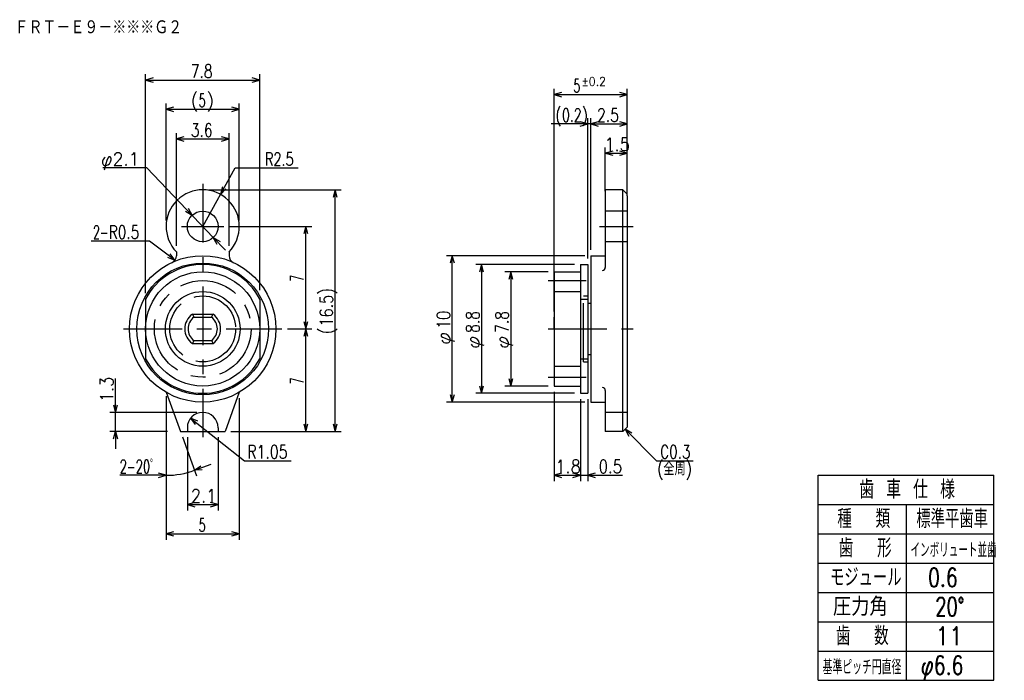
# Model space of a CAD drawing. Extents: x -29.5 to 37.7, y -24 to 21.1.
import ezdxf

# ---------------------------------------------------------------- set-up
doc = ezdxf.new("R2010")
doc.units = 0
doc.linetypes.add('CENTER', pattern=[7, 4, -1, 1, -1])
doc.linetypes.add('HIDDEN', pattern=[5, 4, -1])
doc.layers.get('0').update_dxf_attribs({"linetype": 'CONTINUOUS'})
for name, color, linetype in [('FIG_1', 5, 'CONTINUOUS'), ('FIG_2', 7, 'CONTINUOUS'), ('FIG_3', 5, 'CENTER'), ('FIG_4', 5, 'HIDDEN'), ('SMP_1', 5, 'CONTINUOUS')]:
    doc.layers.add(name, color=color, linetype=linetype)
doc.styles.add('KANJI', font='TXT', dxfattribs={"bigfont": 'BIGFONT'})

# ---------------------------------------------------------------- blocks, each defined once
blk = doc.blocks.new('$$$ARW_ARROW')
for p, q in [((0.428571, 0.119048), (0, 0)), ((0, 0), (0.428571, -0.119048))]:
    blk.add_line(p, q)
blk = doc.blocks.new('$$$ARW_SHAFT')
for p, q in [((0, 0), (0.428571, 0.119048)), ((0.428571, -0.119048), (0, 0)), ((0, 0), (1, 0))]:
    blk.add_line(p, q)

msp = doc.modelspace()

# ---------------------------------------------------------------- linework, layer by layer
at = {"layer": 'FIG_1'}
for p, q in [((-20.946022, 2.437155), (-20.946022, 17.4)), ((-20.946022, 17), (-13.146022, 17)), ((-13.146022, 2.644994), (-13.146022, 17.4)), ((6.953978, 1.2), (6.953978, 16.4)), ((11.953978, 9.1), (11.953978, 16.4)), ((6.953978, 16), (11.953978, 16)), ((-19.546022, 7.4), (-19.546022, 15.4)), ((-19.546022, 15), (-14.546022, 15)), ((-14.546022, 7.4), (-14.546022, 15.4)), ((9.253978, 4.8), (9.253978, 14.4)), ((9.453978, 5.4), (9.453978, 14.4)), ((9.453978, 5.4), (9.453978, 14.4)), ((11.953978, 9.1), (11.953978, 14.4)), ((9.453978, 14), (6.75, 14)), ((9.453978, 14), (11.953978, 14)), ((-18.846022, 5.665065), (-18.846022, 13.375)), ((-18.846022, 12.975), (-15.246022, 12.975)), ((-15.246022, 5.665065), (-15.246022, 13.375)), ((10.453978, 9.4), (10.453978, 12.4)), ((11.953978, 9.1), (11.953978, 12.4)), ((10.453978, 12), (11.953978, 12)), ((-20.861934, 11), (-23.861934, 11)), ((-20.861934, 11), (-16.321248, 6.240261)), ((-17.046022, 7), (-14.820782, 11)), ((-14.820782, 11), (-10.520782, 11)), ((-16.646022, 9.5), (-7.6, 9.5)), ((-8, -7), (-8, 9.5)), ((-15.196022, 7), (-9.6, 7)), ((-10, 0), (-10, 7)), ((-20.675874, 6), (-24.675874, 6)), ((-18.946976, 4.69473), (-20.675874, 6)), ((9.053978, 5), (-0.4, 5)), ((0, -5), (0, 5)), ((8.353978, 4.4), (1.6, 4.4)), ((2, 4.4), (2, -4.4)), ((6.56, 3.9), (3.6, 3.9)), ((4, 3.9), (4, -3.9)), ((6.953978, 2.55), (8.753978, 2.55)), ((-11.246022, 0), (-9.6, 0)), ((-11.246022, 0), (-9.6, 0)), ((-10, -7), (-10, 0)), ((6.953978, -2.55), (8.753978, -2.55)), ((-23, -7), (-23, -3.38)), ((6.56, -3.9), (3.6, -3.9)), ((-19.546022, -4.6), (-19.546022, -10.4)), ((8.353978, -4.4), (1.6, -4.4)), ((6.953978, -4.3), (6.953978, -10.4)), ((-19.546022, -4.730127), (-19.546022, -14.4)), ((-14.546022, -4.730127), (-14.546022, -14.4)), ((9.053978, -5), (-0.4, -5)), ((8.753978, -4.8), (8.753978, -10.4)), ((8.753978, -4.8), (8.753978, -10.4)), ((9.253978, -4.8), (9.253978, -10.4)), ((-17.446022, -5.7), (-23.4, -5.7)), ((-17.871469, -6.101049), (-14.184088, -9)), ((-19.446022, -7), (-23.4, -7)), ((-18.43746, -7.375877), (-17.470003, -10.033942)), ((-15.117776, -7), (-9.6, -7)), ((-15.117776, -7), (-7.6, -7)), ((11.803978, -6.85), (13.953978, -9)), ((-18.096022, -7.4), (-18.096022, -12.4)), ((-15.996022, -7.4), (-15.996022, -12.4)), ((-14.184088, -9), (-11, -9)), ((13.953978, -9), (16.453978, -9)), ((-19.546022, -10), (-22.7, -10)), ((6.953978, -10), (8.753978, -10)), ((8.753978, -10), (11.62, -10)), ((25, -24), (25, -10)), ((25, -10), (37, -10)), ((37, -24), (37, -10)), ((-18.096022, -12), (-15.996022, -12)), ((25, -12), (37, -12)), ((31, -12), (31, -24)), ((-19.546022, -14), (-14.546022, -14)), ((25, -14), (37, -14)), ((25, -16), (37, -16)), ((25, -18), (37, -18)), ((25, -20), (37, -20)), ((25, -22), (37, -22)), ((25, -24), (37, -24))]:
    msp.add_line(p, q, dxfattribs=at)
msp.add_circle((-17.046022, 0), 2.55, dxfattribs=at)
msp.add_arc((-19.546022, -4.330127), 5.669873, 270, 290, dxfattribs=at)
at = {"layer": 'FIG_2'}
for p, q in [((10.453978, 9.5), (10.453978, 4.2)), ((11.653978, 9.5), (10.453978, 9.5)), ((11.953978, 9.2), (11.653978, 9.5)), ((11.653978, -7), (11.653978, 9.5)), ((11.953978, 9.1), (11.953978, -6.7)), ((-18.846022, 5.265065), (-18.846022, 4.995998)), ((-15.246022, 5.265065), (-15.246022, 4.995998)), ((9.453978, 5), (10.453978, 5)), ((9.453978, 5), (9.453978, -5)), ((8.753978, 4.4), (8.753978, -4.4)), ((8.753978, 4.4), (9.253978, 4.4)), ((9.253978, 4.4), (9.253978, -4.4)), ((6.953978, 3.9), (6.953978, -3.9)), ((6.953978, 3.9), (8.753978, 3.9)), ((-20.946022, 2.037155), (-20.946022, -2.039135)), ((-13.146022, 2.037155), (-13.146022, -2.036673)), ((8.753978, 2.037155), (9.253978, 2.037155)), ((9.253978, 1.75), (9.453978, 1.75)), ((9.253978, 1.75), (9.253978, -1.75)), ((-17.753571, 1), (-16.338473, 1)), ((-17.753571, 1), (-17.646022, 0.8)), ((-17.646022, 0.8), (-16.446022, 0.8)), ((-16.446022, 0.8), (-16.338473, 1)), ((6.953978, 0), (6.953978, 0.8)), ((6.953978, 0), (6.953978, -0.8)), ((-17.646022, -0.8), (-17.753571, -1)), ((-17.753571, -1), (-16.338473, -1)), ((-17.646022, -0.8), (-16.446022, -0.8)), ((-16.446022, -0.8), (-16.338473, -1)), ((9.253978, -1.75), (9.453978, -1.75)), ((8.753978, -2.037155), (9.253978, -2.037155)), ((6.953978, -3.9), (8.753978, -3.9)), ((6.953978, -3.9), (8.753978, -3.9)), ((-19.546022, -4.330127), (-18.574268, -7)), ((-14.546022, -4.330127), (-15.517776, -7)), ((8.753978, -4.4), (9.253978, -4.4)), ((10.453978, -4.2), (10.453978, -7)), ((9.453978, -5), (10.453978, -5)), ((11.953978, -6.7), (11.653978, -7)), ((-18.574268, -7), (-18.096022, -7)), ((-18.096022, -6.75), (-18.096022, -7)), ((-15.996029, -6.746188), (-15.996022, -7)), ((-15.996022, -7), (-15.517776, -7)), ((11.653978, -7), (10.453978, -7))]:
    msp.add_line(p, q, dxfattribs=at)
for centre, radius in [((-17.046022, 7), 1.05), ((-17.046022, 0), 5), ((-17.046022, 0), 4.5), ((-17.046022, 0), 3.9)]:
    msp.add_circle(centre, radius, dxfattribs=at)
for centre, radius, start, end in [((-17.046022, 7), 2.5, 316.05448, 223.94552), ((-19.346022, 4.995998), 0.5, 294.719851, 360), ((-14.746022, 4.995998), 0.5, 180, 245.280149), ((-17.046022, 0), 4.4, 27.592509, 152.419801), ((10.253978, 4.2), 0.2, 270, 360), ((-17.046022, 0), 1.225, 125.281262, 234.718738), ((-17.046022, 0), 1, 126.869898, 233.130102), ((-17.046022, 0), 1, 306.869898, 53.130102), ((-17.046022, 0), 1.225, 305.281262, 54.718738), ((-17.046022, 0), 4.4, 207.580199, 332.440081), ((10.253978, -4.2), 0.2, 0, 90), ((-17.046022, -6.75), 1.05, 0, 180)]:
    msp.add_arc(centre, radius, start, end, dxfattribs=at)
at = {"layer": 'FIG_3'}
for p, q in [((-17.046022, 9.9), (-17.046022, -7.4)), ((-18.496022, 7), (-15.596022, 7)), ((10.053978, 7), (12.353978, 7)), ((6.553978, 3.3), (9.153978, 3.3)), ((-22.446022, 0), (-11.646022, 0)), ((6.553978, 0), (12.353978, 0)), ((6.553978, -3.3), (9.153978, -3.3)), ((-18.096022, -7), (-15.996022, -7))]:
    msp.add_line(p, q, dxfattribs=at)
msp.add_circle((-17.046022, 0), 3.3, dxfattribs=at)
at = {"layer": 'FIG_4'}
for p, q in [((11.953978, 8.05), (10.453978, 8.05)), ((11.953978, 5.95), (10.453978, 5.95)), ((8.953978, -2.25), (8.953978, 2.25)), ((8.953978, 2.25), (9.253978, 2.25)), ((8.953978, -2.25), (9.253978, -2.25)), ((11.953978, -5.7), (10.453978, -5.7))]:
    msp.add_line(p, q, dxfattribs=at)
msp.add_circle((-17.046022, 0), 2.25, dxfattribs=at)

# ---------------------------------------------------------------- block references
at = {"layer": 'SMP_1', "xscale": 1.2, "yscale": 1.2}
for p in [(-20.946022, 17), (6.953978, 16), (-19.546022, 15), (9.453978, 14), (-18.846022, 12.975), (10.453978, 12), (6.953978, -10), (9.253978, -10), (-18.096022, -12), (-19.546022, -14)]:
    msp.add_blockref('$$$ARW_ARROW', p, dxfattribs=at)
for name, p, rotation in [('$$$ARW_ARROW', (-13.146022, 17), 180), ('$$$ARW_ARROW', (11.953978, 16), 180), ('$$$ARW_ARROW', (-14.546022, 15), 180), ('$$$ARW_ARROW', (9.253978, 14), 180), ('$$$ARW_ARROW', (11.953978, 14), 180), ('$$$ARW_ARROW', (-15.246022, 12.975), 180), ('$$$ARW_ARROW', (11.953978, 12), 180), ('$$$ARW_ARROW', (-15.830655, 9.184693), 60.912372), ('$$$ARW_ARROW', (-8, 9.5), 270), ('$$$ARW_ARROW', (-17.770796, 7.759739), 133.650765), ('$$$ARW_ARROW', (-10, 7), 270), ('$$$ARW_SHAFT', (-16.321248, 6.240261), 313.650765), ('$$$ARW_ARROW', (-18.946976, 4.69473), 142.948195), ('$$$ARW_ARROW', (0, 5), 270), ('$$$ARW_ARROW', (2, 4.4), 270), ('$$$ARW_ARROW', (4, 3.9), 270), ('$$$ARW_ARROW', (-10, 0), 90), ('$$$ARW_ARROW', (-10, 0), 270), ('$$$ARW_ARROW', (2, -4.4), 90), ('$$$ARW_ARROW', (4, -3.9), 90), ('$$$ARW_ARROW', (0, -5), 90), ('$$$ARW_ARROW', (-23, -5.7), 90), ('$$$ARW_ARROW', (-17.871469, -6.101049), 321.826222), ('$$$ARW_ARROW', (-10, -7), 90), ('$$$ARW_ARROW', (-8, -7), 90), ('$$$ARW_SHAFT', (-23, -7), 270), ('$$$ARW_ARROW', (11.803978, -6.85), 315), ('$$$ARW_SHAFT', (-17.606811, -9.658065), 20), ('$$$ARW_ARROW', (-19.546022, -10), 180), ('$$$ARW_ARROW', (8.753978, -10), 180), ('$$$ARW_ARROW', (-15.996022, -12), 180), ('$$$ARW_ARROW', (-14.546022, -14), 180)]:
    msp.add_blockref(name, p, dxfattribs=dict(at, rotation=rotation))

# ---------------------------------------------------------------- texts
at = {"layer": 'SMP_1', "style": 'KANJI'}
for s, height, width, p in [('ＦＲＴ－Ｅ９－※※※Ｇ２', 1, 0.86747, (-29.9, 20.1)), ('7.8', 0.9, 0.771429, (-17.856022, 17.153)), ('5', 0.9, 0.6, (8.283978, 16.153)), ('±0.2', 0.6, 0.9, (8.823978, 16.603)), ('(', 0.9, 0.9, (-17.856022, 15.153)), (')', 0.9, 0.9, (-16.776022, 15.153)), ('5', 0.9, 0.6, (-17.316022, 15.153)), ('(', 0.9, 0.75, (7.05, 14.153)), ('0.2', 0.9, 0.692308, (7.5, 14.153)), (')', 0.9, 0.75, (8.85, 14.153)), ('2.5', 0.9, 0.771429, (9.893978, 14.153)), ('3.6', 0.9, 0.771429, (-17.856022, 13.128)), ('1.5', 0.9, 0.9, (10.393978, 12.153)), ('φ2.1', 0.9, 0.947368, (-24, 11.153)), ('R2.5', 0.9, 0.72, (-12.8, 11.153)), ('2-', 0.9, 0.6, (-24.54, 6.153)), ('R0.5', 0.9, 0.757895, (-23.46, 6.153)), ('R1.05', 0.9, 0.782609, (-14, -8.847)), ('C0.3', 0.9, 0.757895, (14.2, -8.847)), ('2-', 0.9, 0.6, (-22.7, -9.847)), ('20ﾟ', 0.9, 0.635294, (-21.62, -9.847)), ('1.8', 0.9, 0.9, (7.043978, -9.847)), ('0.5', 0.9, 0.830769, (10, -9.847)), ('(全周)', 0.9, 0.771429, (14, -10)), ('歯 車 仕 様', 1.26, 0.733333, (27.8, -11.6)), ('2.1', 0.9, 0.9, (-17.856022, -11.847)), ('種  類', 1.26, 0.72, (26.3, -13.6)), ('標準平歯車', 1.26, 0.705882, (31.7, -13.6)), ('5', 0.9, 0.6, (-17.316022, -13.847)), ('歯  形', 1.26, 0.72, (26.4, -15.6)), ('インボリュート並歯', 1, 0.522581, (31.3, -15.6)), ('モジュール', 1.26, 0.705882, (25.8, -17.6)), ('0.6', 1.26, 0.75, (32.5, -17.6)), ('圧力角', 1.26, 0.9, (26, -19.6)), ('20°', 1.26, 0.705882, (33, -19.6)), ('歯  数', 1.26, 0.72, (26.2, -21.6)), ('11', 1.26, 0.857143, (33, -21.6)), ('基準ピッチ円直径', 1, 0.610909, (25.3, -23.6)), ('φ6.6', 1.26, 0.75, (32, -23.6))]:
    msp.add_text(s, height=height, dxfattribs=dict(at, width=width)).set_placement(p)
for s, width, p in [('7', 0.6, (-10.153, 3.23)), (')', 0.9, (-8.153, 2.33)), ('16.5', 0.8, (-8.153, 0.17)), ('10', 0.8, (-0.153, 0)), ('8.8', 0.771429, (1.847, -0.27)), ('7.8', 0.771429, (3.847, -0.27)), ('(', 0.9, (-8.153, -0.37)), ('φ', 1.028571, (-0.153, -1.08)), ('φ', 1.028571, (1.847, -1.35)), ('φ', 1.028571, (3.847, -1.35)), ('1.3', 0.9, (-23.153, -5)), ('7', 0.6, (-10.153, -3.77))]:
    msp.add_text(s, height=0.9, rotation=90, dxfattribs=dict(at, width=width)).set_placement(p)

doc.saveas('drawing.dxf')
